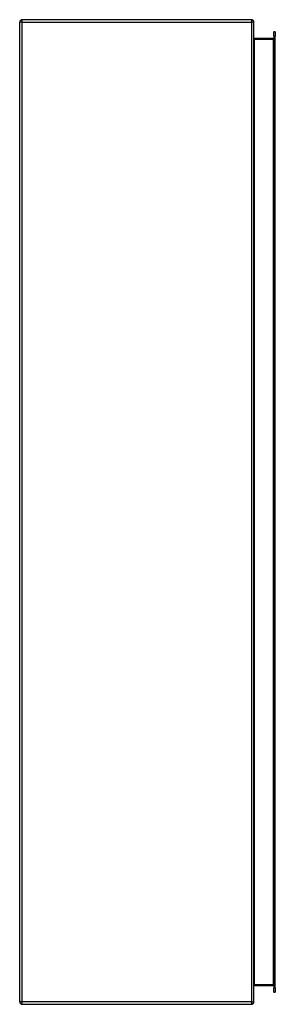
# Model space of a CAD drawing. Header units: inches. Extents: x 56.5 to 67.4, y 11.4 to 53.4.
import ezdxf

# ---------------------------------------------------------------- set-up
doc = ezdxf.new("R2010")
doc.units = ezdxf.units.IN
doc.header["$MEASUREMENT"] = 0
doc.layers.add('Visible Edges(ANSI)', color=7, linetype='Continuous', lineweight=25)
doc.layers.add('Visible Tangent Edges(ANSI)', color=7, linetype='Continuous', lineweight=25)

msp = doc.modelspace()

# ---------------------------------------------------------------- linework, layer by layer
at = {"layer": 'Visible Edges(ANSI)'}
for p, q in [((66.39, 53.369), (56.588, 53.369)), ((56.489, 11.468), (56.489, 53.27)), ((66.489, 11.468), (66.489, 53.27)), ((67.306, 52.571), (66.52, 52.571)), ((67.337, 52.66), (67.337, 52.857)), ((67.405, 52.857), (67.337, 52.857)), ((67.337, 52.66), (67.337, 12.077)), ((67.405, 52.857), (67.405, 52.66)), ((67.405, 12.077), (67.405, 52.66)), ((66.52, 12.167), (67.306, 12.167)), ((67.337, 11.881), (67.337, 12.077)), ((67.337, 11.881), (67.405, 11.881)), ((67.405, 12.077), (67.405, 11.881)), ((56.588, 11.369), (66.39, 11.369))]:
    msp.add_line(p, q, dxfattribs=at)
at = {"layer": 'Visible Edges(ANSI)', "flags": 128}
msp.add_lwpolyline([(66.52, 52.571), (66.517, 52.571), (66.515, 52.571), (66.513, 52.572), (66.51, 52.572), (66.508, 52.573), (66.506, 52.574), (66.504, 52.575), (66.502, 52.576), (66.501, 52.577), (66.499, 52.579), (66.498, 52.58), (66.496, 52.582), (66.495, 52.583), (66.494, 52.585), (66.493, 52.586), (66.492, 52.588), (66.491, 52.59), (66.491, 52.591), (66.49, 52.593), (66.49, 52.595), (66.489, 52.596), (66.489, 52.598), (66.489, 52.6), (66.489, 52.602)], dxfattribs=at)
at = {"layer": 'Visible Edges(ANSI)'}
for centre, radius, start, end in [((56.588, 53.27), 0.099, 90, 180), ((66.39, 53.27), 0.099, 0, 90), ((67.306, 52.602), 0.031, 270, 0), ((66.52, 12.136), 0.031, 90, 180), ((67.306, 12.136), 0.031, 0, 90), ((56.588, 11.468), 0.099, 180, 270), ((66.39, 11.468), 0.099, 270, 0)]:
    msp.add_arc(centre, radius, start, end, dxfattribs=at)
at = {"layer": 'Visible Tangent Edges(ANSI)'}
for p, q in [((56.588, 53.369), (56.588, 53.27)), ((66.39, 53.369), (66.39, 53.27)), ((56.588, 53.27), (56.489, 53.27)), ((56.588, 53.27), (66.39, 53.27)), ((56.588, 53.27), (56.588, 11.468)), ((66.39, 53.27), (66.39, 11.468)), ((66.489, 53.27), (66.39, 53.27)), ((66.52, 52.571), (66.52, 52.54)), ((66.52, 52.54), (67.306, 52.54)), ((66.52, 12.198), (66.52, 52.54)), ((67.306, 52.54), (67.306, 52.571)), ((67.337, 52.54), (67.306, 52.54)), ((67.306, 52.54), (67.306, 12.198)), ((67.337, 52.66), (67.405, 52.66)), ((67.306, 12.198), (66.52, 12.198)), ((66.52, 12.167), (66.52, 12.198)), ((67.306, 12.198), (67.337, 12.198)), ((67.306, 12.167), (67.306, 12.198)), ((67.405, 12.077), (67.337, 12.077)), ((56.588, 11.468), (56.489, 11.468)), ((66.39, 11.468), (56.588, 11.468)), ((56.588, 11.468), (56.588, 11.369)), ((66.39, 11.468), (66.39, 11.369)), ((66.39, 11.468), (66.489, 11.468))]:
    msp.add_line(p, q, dxfattribs=at)
at = {"layer": 'Visible Tangent Edges(ANSI)', "flags": 128}
msp.add_lwpolyline([(66.489, 52.602), (66.489, 52.598), (66.489, 52.595), (66.489, 52.591), (66.49, 52.588), (66.49, 52.584), (66.491, 52.581), (66.491, 52.578), (66.492, 52.574), (66.493, 52.571), (66.494, 52.568), (66.495, 52.565), (66.496, 52.562), (66.498, 52.559), (66.499, 52.556), (66.501, 52.553), (66.502, 52.551), (66.504, 52.548), (66.506, 52.546), (66.508, 52.544), (66.51, 52.543), (66.513, 52.541), (66.515, 52.54), (66.517, 52.54), (66.52, 52.54)], dxfattribs=at)
at = {"layer": 'Visible Tangent Edges(ANSI)'}
msp.add_ellipse((66.52, 12.136), major_axis=(0, 0.062), ratio=0.5, start_param=0, end_param=1.570796, dxfattribs=at)

doc.saveas('drawing.dxf')
